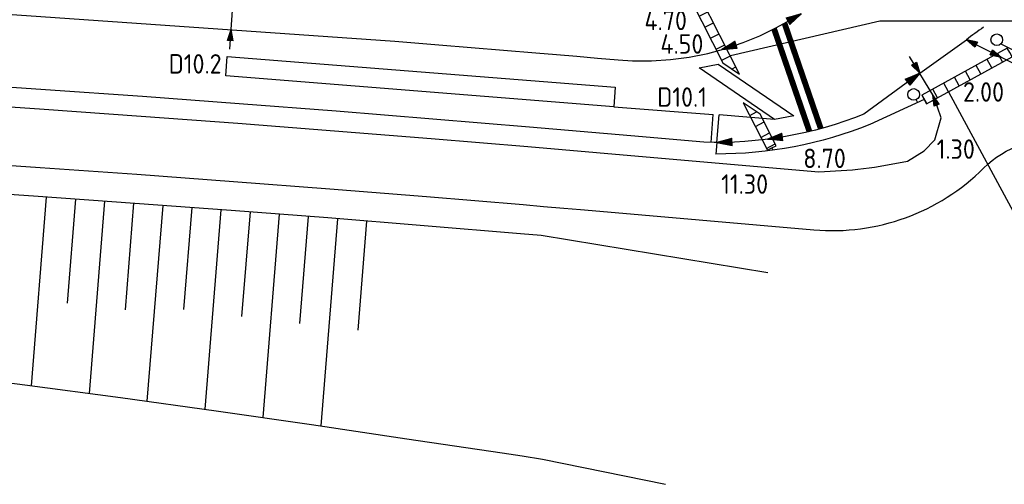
# Model space of a CAD drawing. Extents: x 272479 to 273074, y 965943 to 966363.
# Tile 4 of 29: x 272688 to 272739, y 966028 to 966052. Entities that reach past the tile are written whole.
import ezdxf
from ezdxf.enums import TextEntityAlignment as Align

# ---------------------------------------------------------------- set-up
doc = ezdxf.new("R2010")
doc.units = 0
doc.header["$LTSCALE"] = 0.25
doc.header["$MEASUREMENT"] = 0
doc.layers.get('0').update_dxf_attribs({"linetype": 'CONTINUOUS'})
for name, color, linetype in [('BUIS', 1, 'CONTINUOUS'), ('INSTALLATIE', 2, 'CONTINUOUS'), ('KABEL-500', 3, 'CONTINUOUS'), ('LUS-T-CODE', 1, 'CONTINUOUS'), ('LUSSEN', 7, 'CONTINUOUS'), ('MAAT-T-CODE', 7, 'CONTINUOUS'), ('MAATVOERING', 7, 'CONTINUOUS'), ('ONDERGROND', 7, 'CONTINUOUS'), ('STOPSTREEP', 9, 'CONTINUOUS'), ('UITSLIJPER', 1, 'CONTINUOUS')]:
    doc.layers.add(name, color=color, linetype=linetype)
doc.styles.add('I020-1', font='ISO', dxfattribs={"height": 2})
doc.styles.add('ISO', font='isocp.shx')

# ---------------------------------------------------------------- blocks, each defined once
blk = doc.blocks.new('V_P2')
for p, q in [((0, 0), (0.78, 0.194253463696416)), ((0, 0), (0.78, 0.145690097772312)), ((0, 0), (0.78, 0.09712673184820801)), ((0.78, 0.06038644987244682), (0, 0)), ((0, 0), (0.78, 0.04856336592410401)), ((0.78, 0.03715476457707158), (0, 0)), ((0, 0), (0.78, 0)), ((0.78, -0.194253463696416), (0, 0)), ((0, 0), (0.78, -0.09712673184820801)), ((0, 0), (0.78, -0.145690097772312)), ((0, 0), (0.78, -0.04856336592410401)), ((0, 0), (0.78, 0)), ((0.78, -0.194253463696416), (0.78, 0.194253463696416))]:
    blk.add_line(p, q)
for points in [[(0.78, 0.1811180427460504), (0, 0)], [(0, 0), (0.78, 0.1711504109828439)], [(0.78, 0.1591668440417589), (0, 0)], [(0.78, 0.1346546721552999), (0, 0)], [(0, 0), (0.78, 0.1206343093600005)], [(0.78, 0.1095937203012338), (0, 0)], [(0.78, 0.08489862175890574), (0, 0)], [(0, 0), (0.78, 0.07338237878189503)], [(0, 0), (0.78, 0.02613044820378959)], [(0.78, 0.01191088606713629), (0, 0)], [(0.78, -0.1811180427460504), (0, 0)], [(0, 0), (0.78, -0.1711504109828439)], [(0.78, -0.1591668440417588), (0, 0)], [(0.78, -0.1346546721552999), (0, 0)], [(0, 0), (0.78, -0.1206343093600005)], [(0.78, -0.1095937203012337), (0, 0)], [(0, 0), (0.78, -0.07338237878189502)], [(0.78, -0.03715476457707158), (0, 0)], [(0, 0), (0.78, -0.02613044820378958)], [(0.78, -0.06038644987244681), (0, 0)], [(0.78, -0.08489862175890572), (0, 0)], [(0.78, -0.01191088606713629), (0, 0)]]:
    blk.add_lwpolyline(points)
at = {"layer": 'MAAT-T-CODE', "style": 'I020-1'}
blk.add_attdef('MAAT', text='', height=1, dxfattribs=at).set_placement((1.5, 0), align=Align.MIDDLE)
blk = doc.blocks.new('V_MAST')
blk.add_circle((0, 0), 0.3)
blk = doc.blocks.new('V_20X1')
blk.add_lwpolyline([(0.5, 0), (0.5, -20), (-0.5, -20), (-0.5, 0)], close=True)
at = {"layer": 'LUS-T-CODE', "style": 'I020-1'}
blk.add_attdef('LUS', text='', height=1, rotation=270, dxfattribs=at).set_placement((0.01362040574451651, -21.61349727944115), align=Align.MIDDLE)
blk = doc.blocks.new('V_PL')
at = {"layer": 'MAATVOERING'}
for points in [[(-1, 0), (0, 0)], [(-0.5672383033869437, 0.1423371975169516), (0, 0)], [(-0.5672383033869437, -0.1423371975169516), (-0.5672383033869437, 0.1423371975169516)], [(-0.5672383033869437, 0.1245398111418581), (0, 0)], [(-0.5672383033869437, 0.1072594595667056), (0, 0)], [(-0.5672383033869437, 0.08917067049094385), (0, 0)], [(-0.5672383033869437, 0.07187347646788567), (0, 0)], [(-0.5672383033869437, 0.05457628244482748), (0, 0)], [(-0.5672383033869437, 0.0372790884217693), (0, 0)], [(-0.5672383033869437, 0.0192071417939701), (0, 0)], [(-0.5672383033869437, -0.1245398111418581), (0, 0)], [(-0.5672383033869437, -0.08917067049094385), (0, 0)], [(-0.5672383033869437, -0.05457628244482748), (0, 0)], [(-0.5672383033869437, -0.0192071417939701), (0, 0)], [(-0.5672383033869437, -0.1423371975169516), (0, 0)], [(-0.5672383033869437, -0.0372790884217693), (0, 0)], [(-0.5672383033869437, -0.07187347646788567), (0, 0)], [(-0.5672383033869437, -0.1072594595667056), (0, 0)], [(0, 0), (-0.5672383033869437, 0)]]:
    blk.add_lwpolyline(points, dxfattribs=at)
blk = doc.blocks.new('V_P3')
for p, q in [((0.5672383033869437, 0.1072594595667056), (0, 0)), ((0.5672383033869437, 0.07187347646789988), (0, 0)), ((0.5672383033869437, 0.03727908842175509), (0, 0)), ((0.5672383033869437, -0.1072594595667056), (0, 0)), ((0.5672383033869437, -0.07187347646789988), (0, 0)), ((0.5672383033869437, -0.03727908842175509), (0, 0)), ((0, 0), (0.5672383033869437, 0)), ((0.5672383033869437, 0.1423371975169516), (0.5672383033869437, -0.1423371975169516))]:
    blk.add_line(p, q)
for points in [[(0.5672383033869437, 0.1423371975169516), (0, 0)], [(0.5672383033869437, 0.1245398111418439), (0, 0)], [(0.5672383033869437, 0.08917067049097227), (0, 0)], [(0.5672383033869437, 0.05457628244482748), (0, 0)], [(0.5672383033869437, 0.01920714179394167), (0, 0)], [(0.5672383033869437, -0.1423371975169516), (0, 0)], [(0.5672383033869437, -0.1245398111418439), (0, 0)], [(0.5672383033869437, -0.08917067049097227), (0, 0)], [(0.5672383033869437, -0.05457628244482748), (0, 0)], [(0.5672383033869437, -0.01920714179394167), (0, 0)]]:
    blk.add_lwpolyline(points)
at = {"layer": 'MAAT-T-CODE', "style": 'I020-1'}
blk.add_attdef('MAAT', text='', height=1, dxfattribs=at).set_placement((1.06505885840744, 0), align=Align.MIDDLE)

msp = doc.modelspace()

# ---------------------------------------------------------------- hatches: boundary and pattern name
at = {"layer": 'BUIS'}
h = msp.add_hatch(dxfattribs=at)
h.set_pattern_fill('LINE', color=256, scale=0.2, angle=206.9749735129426, style=0)
h.set_pattern_definition([(206.9749735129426, (142363.701594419, 486583.2494162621), (0.2880368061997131, -0.5659150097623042), [])])
h.paths.add_polyline_path([(272725.3078616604, 966049.0935383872), (272723.2804774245, 966053.0768042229), (272723.0575366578, 966052.9636785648), (272722.8345958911, 966052.8505529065), (272724.4477566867, 966049.6811249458)])
h.paths.add_polyline_path([(272726.3540663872, 966047.0380269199), (272725.4939614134, 966047.6256134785), (272726.7339749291, 966045.1893197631), (272726.9569156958, 966045.3024454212), (272727.1798564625, 966045.4155710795)])
h = msp.add_hatch(dxfattribs=at)
h.set_pattern_fill('LINE', color=256, scale=0.2, angle=298.8131843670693, style=0)
h.set_pattern_definition([(298.8131843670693, (142363.701594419, 486583.2494162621), (0.5563843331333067, 0.3060416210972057), [])])
h.paths.add_polyline_path([(272739.1824380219, 966050.2058861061), (272739.0619491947, 966050.4249350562), (272734.673874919, 966048.0112557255), (272734.7943637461, 966047.7922067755), (272734.9148525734, 966047.5731578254), (272739.3029268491, 966049.9868371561)])

# ---------------------------------------------------------------- linework, layer by layer
for p, q in [((272732.5107473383, 966051.8163698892), (272724.830552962, 966050.031321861)), ((272740.2973898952, 966051.8163698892), (272732.5107473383, 966051.8163698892)), ((272736.0357352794, 966048.1897042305), (272739.9214387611, 966040.98051859))]:
    msp.add_line(p, q, dxfattribs=at)
for points in [[(272725.3078616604, 966049.0935383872), (272723.2804774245, 966053.0768042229), (272723.0575366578, 966052.9636785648), (272722.8345958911, 966052.8505529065), (272724.4477566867, 966049.6811249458)], [(272724.4477566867, 966049.6811249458), (272725.3078616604, 966049.0935383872)], [(272726.3540663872, 966047.0380269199), (272725.4939614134, 966047.6256134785)], [(272725.4939614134, 966047.6256134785), (272726.7339749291, 966045.1893197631), (272726.9569156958, 966045.3024454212), (272727.1798564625, 966045.4155710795), (272726.3540663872, 966047.0380269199)]]:
    msp.add_lwpolyline(points, dxfattribs=at)
msp.add_lwpolyline([(272739.1824380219, 966050.2058861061), (272739.0619491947, 966050.4249350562), (272734.673874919, 966048.0112557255), (272734.7943637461, 966047.7922067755), (272734.9148525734, 966047.5731578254), (272739.3029268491, 966049.9868371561)], close=True, dxfattribs=at)
at = {"layer": 'KABEL-500'}
for p, q in [((272734.3751154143, 966047.7751949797), (272734.4414437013, 966047.630465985)), ((272724.1375438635, 966045.5856542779), (272724.0901235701, 966044.9857759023)), ((272726.9569156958, 966045.3024454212), (272727.0182833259, 966045.1812366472))]:
    msp.add_line(p, q, dxfattribs=at)
msp.add_lwpolyline([(272738.7298098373, 966050.6434197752), (272741.0692577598, 966049.4701782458), (272741.0244289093, 966049.380789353)], dxfattribs=at)
msp.add_lwpolyline([(272734.7943637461, 966047.7922067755), (272731.991642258, 966046.5077391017, -0.0973056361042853), (272724.0901235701, 966044.9857759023, -0.0973056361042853)], format="xyb", dxfattribs=at)
at = {"layer": 'LUSSEN'}
msp.add_lwpolyline([(272727.1034534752, 966046.7682930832), (272723.2226045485, 966049.4195214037), (272724.2053441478, 966049.6045156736), (272728.0861930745, 966046.953287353)], close=True, dxfattribs=at)
at = {"layer": 'MAATVOERING'}
msp.add_line((272699.178318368, 966051.3804507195), (272699.2833043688, 966052.8564090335), dxfattribs=at)
at = {"layer": 'ONDERGROND'}
for p, q in [((272734.5593591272, 966049.1453593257), (272736.9565622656, 966050.8614854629)), ((272689.6751093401, 966042.7763515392), (272688.8965381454, 966033.0787473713)), ((272691.1713681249, 966042.669635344), (272690.7426338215, 966037.3294742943)), ((272692.6676269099, 966042.5629191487), (272691.8747075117, 966032.6865988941)), ((272694.1638856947, 966042.4562029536), (272693.7238548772, 966036.9753365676)), ((272695.6598041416, 966042.3452476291), (272694.8520342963, 966032.2839555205)), ((272697.1557094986, 966042.2341292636), (272696.7347350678, 966036.9906224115)), ((272698.6516148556, 966042.123010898), (272697.828358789, 966031.8688279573)), ((272700.1472914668, 966042.0090433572), (272699.7159561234, 966036.6364846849)), ((272701.6428435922, 966041.8935252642), (272700.803830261, 966031.4430754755)), ((272703.1383957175, 966041.7780071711), (272702.6971771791, 966036.2823469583)), ((272704.633830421, 966041.6610265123), (272703.7788844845, 966031.0121258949)), ((272706.1290289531, 966041.5411041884), (272705.6783982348, 966035.9282092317))]:
    msp.add_line(p, q, dxfattribs=at)
for points in [[(272632.2475342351, 966055.1482077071), (272674.1350863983, 966053.1414444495), (272707.5959696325, 966050.7885370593), (272709.8549273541, 966050.6073745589), (272714.8388273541, 966050.192874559), (272715.8939273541, 966050.1032745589), (272716.9490273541, 966050.0129745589), (272718.0040273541, 966049.921974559), (272719.0589273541, 966049.8303745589), (272719.8024273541, 966049.784674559), (272720.7755273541, 966049.782174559), (272721.7467273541, 966049.844474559), (272722.7115273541, 966049.971374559), (272723.6658273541, 966050.162274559), (272724.6052273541, 966050.416274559), (272725.4810273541, 966050.7153745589), (272726.3360273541, 966051.069374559), (272727.1669273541, 966051.476874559), (272727.9504273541, 966051.9024745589), (272728.1009273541, 966051.986574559), (272728.4744251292, 966052.2020976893)], [(272736.9565622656, 966050.8614854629), (272740.9370604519, 966048.8652513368), (272743.3170456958, 966048.1391378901), (272746.6088018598, 966047.6091505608), (272750.5888018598, 966047.1191505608), (272754.5788018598, 966046.8491505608), (272758.1588018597, 966046.7191505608), (272761.7388018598, 966046.7691505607), (272770.4688018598, 966047.1791505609), (272779.8688018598, 966047.5191505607), (272785.4688018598, 966047.4391505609), (272787.6588018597, 966047.2191505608), (272789.8388018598, 966046.9191505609), (272792.0088018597, 966046.5691505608)], [(272726.7488018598, 966038.8791505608), (272715.0999018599, 966040.8018505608), (272714.0508018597, 966040.8910505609), (272709.0946018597, 966041.3032505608), (272704.1373018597, 966041.7008505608), (272699.1788018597, 966042.0838505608), (272694.2193018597, 966042.4522505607), (272689.2587018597, 966042.8060505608), (272684.2970018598, 966043.1453505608), (272679.3344018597, 966043.4699505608), (272674.3708018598, 966043.7800505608), (272669.4064018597, 966044.0754505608), (272664.4411018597, 966044.3563505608), (272659.4750018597, 966044.6225505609), (272654.5081018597, 966044.8742505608)], [(272654.1387018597, 966037.3647505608), (272659.0657018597, 966036.7725505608), (272663.9910018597, 966036.1861505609), (272668.9143018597, 966035.5980505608), (272673.8348018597, 966034.9909505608), (272678.7525018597, 966034.3708505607), (272683.6686018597, 966033.7513505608), (272688.5821018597, 966033.1201505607), (272693.4927018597, 966032.4735505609), (272698.3989018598, 966031.7892505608), (272703.3015018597, 966031.0835505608), (272708.2000018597, 966030.3506505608), (272713.0969018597, 966029.6220505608), (272714.1335018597, 966029.4682505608), (272715.1697018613, 966029.3102505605), (272721.5017982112, 966028.0111801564)]]:
    msp.add_lwpolyline(points, dxfattribs=at)
for points in [[(272734.5593591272, 966049.1453593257), (272731.6970307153, 966047.0359537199, -0.1041178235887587), (272723.4706158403, 966045.5976200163), (272719.7152812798, 966045.923736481), (272714.5147018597, 966046.3714505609), (272709.5424018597, 966046.7849505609), (272704.5689018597, 966047.1838505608), (272699.5943018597, 966047.5680505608), (272694.6186018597, 966047.9377505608), (272689.6419018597, 966048.2927505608), (272684.6641018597, 966048.6330505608), (272679.6853018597, 966048.9587505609), (272674.7056018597, 966049.2698505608), (272669.7250018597, 966049.5662505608), (272664.7436018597, 966049.8480505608), (272659.7613018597, 966050.1151505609), (272654.7783018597, 966050.3675505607), (272649.7946018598, 966050.6053505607)], [(272649.7484018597, 966049.6064505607), (272654.7292018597, 966049.3688505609), (272659.7093018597, 966049.1165505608), (272664.6886018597, 966048.8495505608), (272669.6671018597, 966048.5679505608), (272674.6448018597, 966048.2716505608), (272679.6215018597, 966047.9608505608), (272684.5974018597, 966047.6352505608), (272689.5722018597, 966047.2951505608), (272694.5461018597, 966046.9403505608), (272699.5188018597, 966046.5709505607), (272704.4905018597, 966046.1869505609), (272709.4610018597, 966045.7882505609), (272714.4303018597, 966045.3750505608), (272719.7152812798, 966044.9199453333), (272729.378906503, 966044.0802691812, 0.04756575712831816), (272733.9345309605, 966044.6269061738), (272734.7853532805, 966045.1485443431), (272735.3335828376, 966045.7129682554), (272735.6547469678, 966046.848648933), (272735.2863254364, 966047.9441846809), (272734.0415879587, 966050.0008784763)], [(272654.5818018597, 966046.3724505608), (272659.5531018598, 966046.1205505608), (272664.5236018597, 966045.8540505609), (272669.4933018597, 966045.5729505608), (272674.4621018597, 966045.2772505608), (272679.4301018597, 966044.9669505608), (272684.3971018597, 966044.6419505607), (272689.3632018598, 966044.3024505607), (272694.3282018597, 966043.9482505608), (272699.2922018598, 966043.5795505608), (272704.2550018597, 966043.1961505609), (272709.2167018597, 966042.7982505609), (272714.1772018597, 966042.3856505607), (272715.2274018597, 966042.2964505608), (272716.2775018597, 966042.2065505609), (272717.12489466, 966042.1335133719), (272717.3275018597, 966042.1160505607), (272729.1200097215, 966041.0917942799, 0.2212777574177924), (272737.8425341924, 966044.2648795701, -0.2355085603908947), (272742.0760410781, 966045.6765078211)]]:
    msp.add_lwpolyline(points, format="xyb", dxfattribs=at)
msp.add_arc((272748.1902656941, 966036.3782087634), 18.32924975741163, 124.3706196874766, 127.7983264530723, dxfattribs=at)
at = {"layer": 'STOPSTREEP', "const_width": 0.3}
for points in [[(272729.476901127, 966046.293315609), (272727.6089007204, 966051.716956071)], [(272728.8936422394, 966046.1442781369), (272727.0728842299, 966051.4307527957)]]:
    msp.add_lwpolyline(points, dxfattribs=at)
at = {"layer": 'UITSLIJPER'}
for p, q in [((272718.8423372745, 966047.4213330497), (272723.9505373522, 966047.0175306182)), ((272723.8375584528, 966045.5883197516), (272723.9505373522, 966047.0175306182)), ((272724.1375438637, 966045.5856542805), (272724.2488692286, 966046.9939475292)), ((272727.1034534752, 966046.7682930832), (272724.2488692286, 966046.9939475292))]:
    msp.add_line(p, q, dxfattribs=at)

# ---------------------------------------------------------------- block references
at = {"layer": 'INSTALLATIE'}
for p in [(272738.5218087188, 966050.8596038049), (272734.2501280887, 966048.0479185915)]:
    msp.add_blockref('V_MAST', p, dxfattribs=at)
at = {"layer": 'LUSSEN'}
ref = msp.add_blockref('V_20X1', (272718.8730174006, 966047.9204725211), dxfattribs=dict(at, rotation=265.448404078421))
ref.add_attrib('LUS', 'D10.2', dxfattribs={"layer": 'LUS-T-CODE', "height": 1, "style": 'I020-1'}).set_placement((272697.3266022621, 966049.6220731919), align=Align.MIDDLE)
at = {"layer": 'MAATVOERING'}
ref = msp.add_blockref('V_P2', (272724.0151036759, 966053.5492173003), dxfattribs=dict(at, rotation=353.8020684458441))
ref.add_attrib('MAAT', '4.70', dxfattribs={"layer": 'MAAT-T-CODE', "height": 1, "style": 'I020-1'}).set_placement((272721.5060294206, 966051.8556047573), align=Align.MIDDLE)
for name, p, rotation in [('V_P2', (272728.4744251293, 966052.2020976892), 209.5243325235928), ('V_PL', (272699.178318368, 966051.3804507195), 85.9313616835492), ('V_P3', (272736.9565622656, 966050.8614854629), 333.3660708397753), ('V_P2', (272734.5593591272, 966049.1453593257), 216.3885227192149), ('V_P3', (272734.5593591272, 966049.1453593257), 121.1828642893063)]:
    msp.add_blockref(name, p, dxfattribs=dict(at, rotation=rotation))
ref = msp.add_blockref('V_P2', (272724.3847011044, 966050.3566474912), dxfattribs=dict(at, rotation=18.11269071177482))
ref.add_attrib('MAAT', '4.50', dxfattribs={"layer": 'MAAT-T-CODE', "height": 1, "style": 'I020-1'}).set_placement((272722.3385861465, 966050.6457678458), align=Align.MIDDLE)
ref = msp.add_blockref('V_P3', (272738.7443401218, 966049.9649084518), dxfattribs=dict(at, rotation=153.3660708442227))
ref.add_attrib('MAAT', '2.00', dxfattribs={"layer": 'MAAT-T-CODE', "height": 1, "style": 'I020-1'}).set_placement((272737.8395852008, 966048.1781851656), align=Align.MIDDLE)
ref = msp.add_blockref('V_P3', (272735.2324616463, 966048.0331844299), dxfattribs=dict(at, rotation=290.4607574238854))
ref.add_attrib('MAAT', '1.30', dxfattribs={"layer": 'MAAT-T-CODE', "height": 1, "style": 'I020-1'}).set_placement((272736.4129584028, 966045.2424139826), align=Align.MIDDLE)
ref = msp.add_blockref('V_P2', (272724.1375438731, 966045.5856542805), dxfattribs=dict(at, rotation=1.293459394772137))
ref.add_attrib('MAAT', '11.30', dxfattribs={"layer": 'MAAT-T-CODE', "height": 1, "style": 'I020-1'}).set_placement((272725.5645073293, 966043.4444148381), align=Align.MIDDLE)
ref = msp.add_blockref('V_P2', (272726.7306643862, 966045.7483269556), dxfattribs=dict(at, rotation=8.668588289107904))
ref.add_attrib('MAAT', '8.70', dxfattribs={"layer": 'MAAT-T-CODE', "height": 1, "style": 'I020-1'}).set_placement((272729.6701077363, 966044.7663729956), align=Align.MIDDLE)

# ---------------------------------------------------------------- texts
at = {"layer": 'LUS-T-CODE', "style": 'ISO'}
msp.add_text('D10.1', height=1, dxfattribs=at).set_placement((272721.0730893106, 966047.4146486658))

doc.saveas('drawing.dxf')
